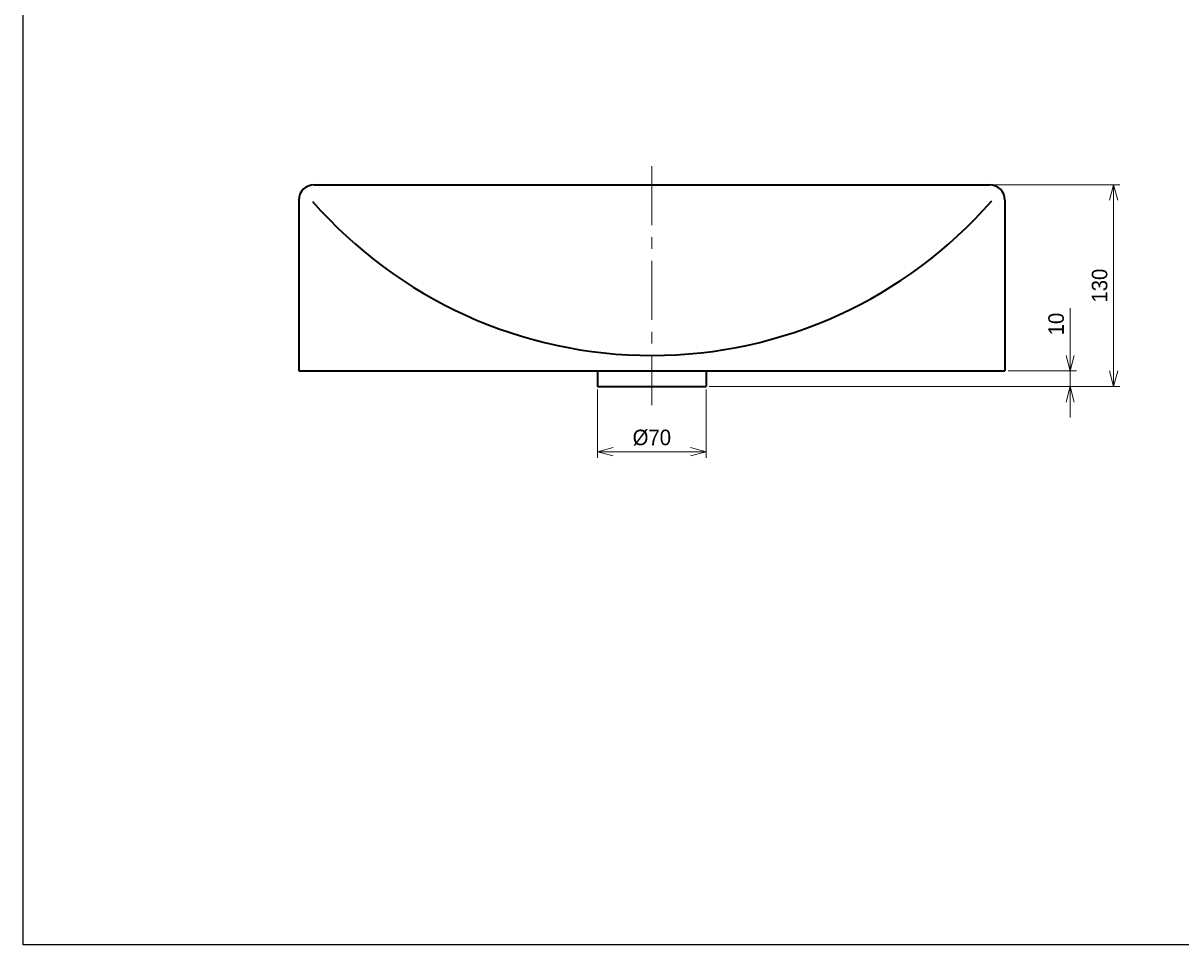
# Model space of a CAD drawing. Header units: millimetres. Extents: x 0 to 2642, y 0 to 1188.
# Tile 1 of 6: x 0 to 746, y 0 to 594. Entities that reach past the tile are written whole.
import ezdxf

# ---------------------------------------------------------------- set-up
doc = ezdxf.new("R2010")
doc.units = ezdxf.units.MM
doc.header["$LTSCALE"] = 0.3
doc.linetypes.add('CENTER', pattern=[50.8, 31.75, -6.35, 6.35, -6.35])
for name, color, linetype, lineweight in [('中心線', 4, 'CENTER', 18), ('実線', 3, 'Continuous', 35), ('寸法', 2, 'Continuous', 18)]:
    doc.layers.add(name, color=color, linetype=linetype, lineweight=lineweight)
doc.styles.add('MS Pゴシック', font='txt')
doc.dimstyles.new('MyDim S＝1：4', dxfattribs={"dimtxt": 2.5, "dimasz": 2.5, "dimexe": 1, "dimexo": 0.5, "dimgap": 1, "dimtad": 3, "dimdsep": 46, "dimtxsty": 'MS Pゴシック', "dimblk": 'OPEN30', "dimcen": 0, "dimclrd": 256, "dimclre": 256, "dimclrt": 256, "dimazin": 2, "dimtfac": 1, "dimtmove": 0, "dimatfit": 3, "dimldrblk": 'OPEN30', "dimfxl": 1, "dimlwd": 18, "dimlwe": 18, "dimarcsym": 0})

# ---------------------------------------------------------------- blocks, each defined once
blk = doc.blocks.new('_Open30')
at = {"color": 0, "lineweight": -2}
for p, q in [((-1, 0.268), (0, 0)), ((0, 0), (-1, -0.268)), ((0, 0), (-1, 0))]:
    blk.add_line(p, q, dxfattribs=at)
blk = doc.blocks.new('*D10')
at = {"layer": 'Defpoints', "color": 0, "transparency": 16777216}
for p in [(632.54, 369.83), (674.54, 369.83), (440.04, 359.83)]:
    blk.add_point(p, dxfattribs=at)
at = {"layer": '寸法', "lineweight": 18, "transparency": 16777216}
for p, q in [((674.54, 379.83), (674.54, 410.33)), ((634.54, 369.83), (678.54, 369.83)), ((674.54, 359.83), (674.54, 369.83)), ((442.04, 359.83), (678.54, 359.83)), ((674.54, 349.83), (674.54, 339.83))]:
    blk.add_line(p, q, dxfattribs=at)
at = {"layer": '寸法', "lineweight": 18, "transparency": 16777216, "xscale": 10, "yscale": 10, "zscale": 10}
for p, rotation in [((674.54, 369.83), 270), ((674.54, 359.83), 90)]:
    blk.add_blockref('_Open30', p, dxfattribs=dict(at, rotation=rotation))
at = {"layer": '寸法', "transparency": 16777216, "insert": (665.54, 400.08), "char_height": 10, "attachment_point": 5, "rotation": 90, "style": 'MS Pゴシック'}
blk.add_mtext('10', dxfattribs=at)
blk = doc.blocks.new('*D11')
at = {"layer": 'Defpoints', "color": 0, "transparency": 16777216}
for p in [(622.54, 489.83), (702.54, 489.83), (440.04, 359.83)]:
    blk.add_point(p, dxfattribs=at)
at = {"layer": '寸法', "lineweight": 18, "transparency": 16777216}
for p, q in [((624.54, 489.83), (706.54, 489.83)), ((702.54, 369.83), (702.54, 479.83)), ((442.04, 359.83), (706.54, 359.83))]:
    blk.add_line(p, q, dxfattribs=at)
at = {"layer": '寸法', "lineweight": 18, "transparency": 16777216, "xscale": 10, "yscale": 10, "zscale": 10}
for p, rotation in [((702.54, 489.83), 90), ((702.54, 359.83), 270)]:
    blk.add_blockref('_Open30', p, dxfattribs=dict(at, rotation=rotation))
at = {"layer": '寸法', "transparency": 16777216, "insert": (693.54, 424.83), "char_height": 10, "attachment_point": 5, "rotation": 90, "style": 'MS Pゴシック'}
blk.add_mtext('130', dxfattribs=at)
blk = doc.blocks.new('*D13')
at = {"layer": 'Defpoints', "color": 0, "transparency": 16777216}
for p in [(370.04, 359.83), (440.04, 359.83), (440.04, 317.83)]:
    blk.add_point(p, dxfattribs=at)
at = {"layer": '寸法', "lineweight": 18, "transparency": 16777216}
for p, q in [((370.04, 357.83), (370.04, 313.83)), ((440.04, 357.83), (440.04, 313.83)), ((380.04, 317.83), (430.04, 317.83))]:
    blk.add_line(p, q, dxfattribs=at)
at = {"layer": '寸法', "lineweight": 18, "transparency": 16777216, "xscale": 10, "yscale": 10, "zscale": 10, "rotation": 180}
blk.add_blockref('_Open30', (370.04, 317.83), dxfattribs=at)
at = {"layer": '寸法', "lineweight": 18, "transparency": 16777216, "xscale": 10, "yscale": 10, "zscale": 10}
blk.add_blockref('_Open30', (440.04, 317.83), dxfattribs=at)
at = {"layer": '寸法', "transparency": 16777216, "insert": (405.04, 326.83), "char_height": 10, "attachment_point": 5, "style": 'MS Pゴシック'}
blk.add_mtext('%%C70', dxfattribs=at)

msp = doc.modelspace()

# ---------------------------------------------------------------- linework, layer by layer
at = {"layer": 'Defpoints'}
for p, q in [((0, 0), (0, 1188)), ((1680, 0), (0, 0))]:
    msp.add_line(p, q, dxfattribs=at)
at = {"layer": '中心線', "ltscale": 4}
msp.add_line((405.041, 501.831), (405.041, 347.831), dxfattribs=at)
at = {"layer": '実線'}
for p, q in [((187.541, 489.831), (622.541, 489.831)), ((177.541, 479.831), (177.541, 369.831)), ((632.541, 479.831), (632.541, 369.831)), ((177.541, 369.831), (632.541, 369.831)), ((370.041, 369.831), (370.041, 359.831)), ((440.041, 369.831), (440.041, 359.831)), ((370.041, 359.831), (440.041, 359.831))]:
    msp.add_line(p, q, dxfattribs=at)
for centre, radius, start, end in [((187.541, 479.831), 10, 89.999997, 179.999995), ((622.541, 479.831), 10, 0, 89.999997), ((405.041, 670.087), 290.256, 221.134237, 318.966031)]:
    msp.add_arc(centre, radius, start, end, dxfattribs=at)

# ---------------------------------------------------------------- dimensions: what is measured, and where the dimension line sits
at = {"layer": '寸法'}
for base, p2, picture, middle in [((702.541, 489.831), (622.541, 489.831), '*D11', (693.541, 424.831)), ((674.541, 369.831), (632.541, 369.831), '*D10', (665.541, 400.081))]:
    dim = msp.add_linear_dim(base=base, p1=(440.041, 359.831), p2=p2, angle=90, dimstyle='MyDim S＝1：4', dxfattribs=at)
    dim.commit()
    dim.dimension.update_dxf_attribs({"geometry": picture, "text_midpoint": middle})
dim = msp.add_linear_dim(base=(440.041, 317.831), p1=(370.041, 359.831), p2=(440.041, 359.831), text='%%C<>', dimstyle='MyDim S＝1：4', dxfattribs=at)
dim.commit()
dim.dimension.update_dxf_attribs({"geometry": '*D13', "text_midpoint": (405.041, 326.831)})

doc.saveas('drawing.dxf')
